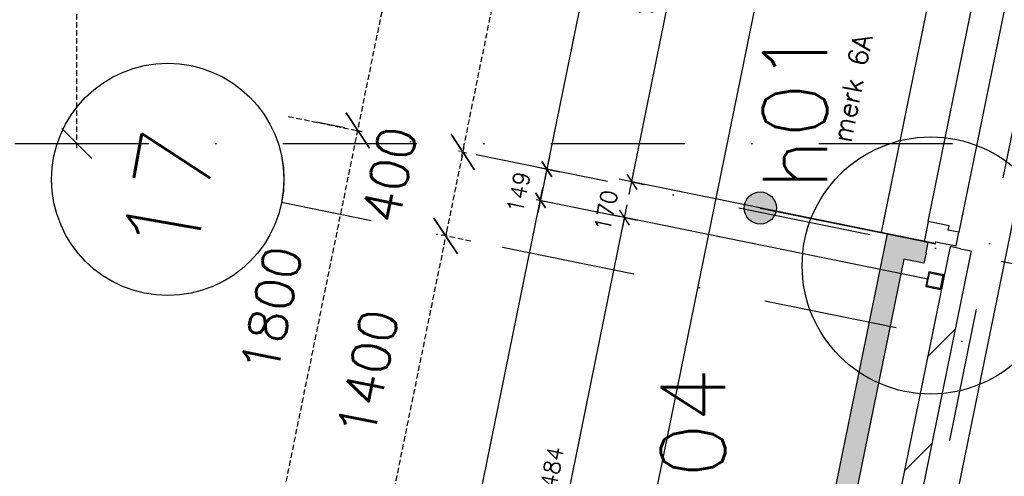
# Model space of a CAD drawing. Extents: x -33344 to 2055880, y -64816 to 121260.
# Tile 19 of 133: x 9468 to 14061, y 28244 to 30375. Entities that reach past the tile are written whole.
import ezdxf

# ---------------------------------------------------------------- set-up
doc = ezdxf.new("R2010")
doc.units = 0
doc.header["$LTSCALE"] = 50
doc.header["$MEASUREMENT"] = 0
doc.header["$PDMODE"] = 3
doc.header["$PDSIZE"] = 0.1
doc.linetypes.add('DASHED', pattern=[0.75, 0.5, -0.25])
doc.linetypes.add('STRAM_0WT$1$DASHDOT', pattern=[25, 12.5, -6.25, 0, -6.25])
doc.layers.get('0').update_dxf_attribs({"linetype": 'CONTINUOUS'})
doc.layers.get('DEFPOINTS').update_dxf_attribs({"linetype": 'CONTINUOUS'})
for name, color, linetype in [('_DETAILNUMMERS', 4, 'CONTINUOUS'), ('_DETAILNUMMERSTEKST', 4, 'CONTINUOUS'), ('A--A21--_F123-', 9, 'CONTINUOUS'), ('A--A22--_F123-', 9, 'CONTINUOUS'), ('A--A28--_F-2--', 7, 'CONTINUOUS'), ('A--L$7A1-_STRAMIEN', 1, 'CONTINUOUS'), ('A--L$7A3-_STRAMIEN', 3, 'CONTINUOUS'), ('A--L21--', 3, 'CONTINUOUS'), ('A--L21--_F-2--', 7, 'CONTINUOUS'), ('A--L21A3_BUITENWAND', 3, 'CONTINUOUS'), ('A--L22--_F-2--', 7, 'CONTINUOUS'), ('A--L28--', 7, 'CONTINUOUS'), ('A--L28--_F-2--', 7, 'CONTINUOUS'), ('A--L31--', 2, 'CONTINUOUS'), ('A--L31--_F123-', 7, 'CONTINUOUS'), ('A--M$1A-_F123-', 1, 'CONTINUOUS'), ('STRAM_0WT$0$A--L$7A-_STRA0', 1, 'STRAM_0WT$1$DASHDOT'), ('STRAM_0WT$0$A--L$7A1-_STR0', 1, 'CONTINUOUS'), ('STRAM_0WT$0$A--L$7A3-_STR0', 3, 'CONTINUOUS'), ('STRAM_0WT$1$A--M$1A-_F123-', 1, 'CONTINUOUS'), ('STRAM_0WT$1$A--T$7A8-_STRA', 8, 'STRAM_0WT$1$DASHDOT'), ('TEKST_KOZIJNMERK', 2, 'CONTINUOUS'), ('X--LR---_CP', 7, 'CONTINUOUS'), ('XREF', 7, 'CONTINUOUS')]:
    doc.layers.add(name, color=color, linetype=linetype)
doc.styles.add('ALFA-0_25', font='ROMANS')
doc.styles.add('HIEMSTRA', font='romans.shx')
doc.styles.add('STRAM_0WT$1$HIEMSTRA', font='romans.shx')
doc.dimstyles.new('STANDARD$0', dxfattribs={"dimscale": 30, "dimtxt": 2.5, "dimasz": 2, "dimexe": 2, "dimexo": 0, "dimgap": 2, "dimtad": 1, "dimdec": 0, "dimzin": 0, "dimtxsty": 'ALFA-0_25', "dimblk1": 'OBLIQUE', "dimblk2": 'OBLIQUE', "dimsah": 1, "dimcen": -3, "dimdle": 2, "dimclrd": 1, "dimclre": 1, "dimclrt": 2, "dimazin": 3, "dimtfac": 0.666667, "dimtofl": 0, "dimtmove": 0, "dimatfit": 3, "dimtvp": 0.833333, "dimtolj": 1, "dimtzin": 0})
doc.dimstyles.new('STRAM_0WT$0$STANDARD', dxfattribs={"dimscale": 70, "dimtxt": 2.5, "dimasz": 2, "dimexe": 0.3, "dimexo": 0.3, "dimgap": 2, "dimtad": 1, "dimdec": 0, "dimzin": 0, "dimtxsty": 'STRAM_0WT$1$HIEMSTRA', "dimblk1": 'STRAM_0WT$0$_OBLIQUE', "dimblk2": 'STRAM_0WT$0$_OBLIQUE', "dimsah": 1, "dimcen": -0.09, "dimdle": 0.3, "dimclrd": 1, "dimclre": 1, "dimclrt": 4, "dimazin": 3, "dimtfac": 1, "dimtdec": 4, "dimtix": 1, "dimtofl": 0, "dimtmove": 0, "dimatfit": 3, "dimtvp": 625, "dimtolj": 1, "dimtzin": 0})

# ---------------------------------------------------------------- blocks, each defined once
blk = doc.blocks.new('*U1454')
at = {"layer": 'A--A22--_F123-', "linetype": 'CONTINUOUS'}
h = blk.add_hatch(dxfattribs=at)
h.set_pattern_fill('ALFALINE', color=256, scale=300, style=0)
h.set_pattern_definition([(45, (-13857.1, -29305.58), (-212.132, 212.132), [])])
h.paths.add_polyline_path([(0, 0), (49, -10), (-289.5, -1671.9), (-338.5, -1661.9), (-387.5, -1651.9), (-49, 10)])
at = {"layer": 'A--L22--_F-2--', "color": 3, "linetype": 'CONTINUOUS'}
for points in [[(0, 0), (-49, 10), (-387.5, -1651.9), (-338.5, -1661.9)], [(0, 0), (49, -10), (-289.5, -1671.9), (-338.5, -1661.9)]]:
    blk.add_lwpolyline(points, dxfattribs=at)
blk = doc.blocks.new('*U1453')
at = {"layer": 'A--A21--_F123-', "color": 2}
for points in [[(0, 0), (-39, 59), (-510.5, -2502.5), (-569.5, -2541.5)], [(-510.5, -2502.5), (-451.5, -2463.4), (0, 0), (39, -59)]]:
    blk.add_solid(points, dxfattribs=at)
at = {"layer": 'A--L21--_F-2--', "color": 3, "linetype": 'CONTINUOUS'}
for points in [[(-39, 59), (-39, 59), (-569.5, -2541.5), (-569.5, -2541.5)], [(39, -59), (39, -59), (-451.5, -2463.4), (-451.5, -2463.4)]]:
    blk.add_lwpolyline(points, dxfattribs=at)
blk = doc.blocks.new('_OBLIQUE')
at = {"color": 0, "linetype": 'BYBLOCK'}
blk.add_line((-0.5, -0.5), (0.5, 0.5), dxfattribs=at)
blk = doc.blocks.new('*D167')
at = {"layer": 'A--M$1A-_F123-', "color": 1}
for p, q in [((14868.4, 40110.1), (12364.4, 27817.6)), ((14856.4, 40051.4), (14797.6, 40063.3)), ((12376.4, 27876.4), (12317.6, 27888.4))]:
    blk.add_line(p, q, dxfattribs=at)
at = {"layer": 'DEFPOINTS', "color": 0}
for p in [(14856.4, 40051.4), (12376.4, 27876.4), (12376.4, 27876.4)]:
    blk.add_point(p, dxfattribs=at)
at = {"layer": 'A--M$1A-_F123-', "color": 1, "xscale": 60, "yscale": 60, "zscale": 60}
for p, rotation in [((14856.4, 40051.4), 78.48629033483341), ((12376.4, 27876.4), 258.4862903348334)]:
    blk.add_blockref('_OBLIQUE', p, dxfattribs=dict(at, rotation=rotation))
at = {"layer": 'A--M$1A-_F123-', "color": 2, "insert": (13520.8, 33983.3), "char_height": 75, "attachment_point": 5, "rotation": 78.4863, "style": 'ALFA-0_25'}
blk.add_mtext('\\A1;12425', dxfattribs=at)
blk = doc.blocks.new('*U1230')
at = {"layer": 'A--A21--_F123-', "color": 2}
for points in [[(-143.6, 29.3), (-182.6, 88.2), (0, 0), (10, 49)], [(0, 0), (-10, -49), (-143.6, 29.3), (-104.6, -29.7)]]:
    blk.add_solid(points, dxfattribs=at)
at = {"layer": 'A--L21--_F-2--', "color": 3, "linetype": 'CONTINUOUS'}
for points in [[(0, 0), (10, 49), (-182.6, 88.2), (-182.6, 88.2)], [(0, 0), (-10, -49), (-104.6, -29.7), (-104.6, -29.7)]]:
    blk.add_lwpolyline(points, dxfattribs=at)
blk = doc.blocks.new('Q020607-')
at = {"layer": 'A--A28--_F-2--', "color": 3}
for points in [[(-31.4, 31.5), (-35, -34.9), (-35, 35.1)], [(-31.4, 31.5), (-35, 35.1), (35, 35.1)], [(-31.4, 31.5), (-31.4, -31.3), (-35, -34.9)], [(35, 35.1), (31.4, 31.5), (-31.4, 31.5)], [(35, 35.1), (35, -34.9), (31.4, 31.5)], [(35, -34.9), (31.4, -31.3), (31.4, 31.5)], [(35, -34.9), (-35, -34.9), (-31.4, -31.3)], [(35, -34.9), (-31.4, -31.3), (31.4, -31.3)]]:
    blk.add_solid(points, dxfattribs=at)
at = {"layer": 'A--L28--_F-2--', "color": 3, "linetype": 'CONTINUOUS'}
blk.add_lwpolyline([(-35, -34.9), (-31.4, -31.3), (-31.4, 31.5), (31.4, 31.5), (31.4, -31.3), (-31.4, -31.3), (-35, -34.9), (35, -34.9), (35, 35.1), (-35, 35.1)], close=True, dxfattribs=at)
at = {"layer": 'X--LR---_CP', "color": 4, "linetype": 'CONTINUOUS'}
for p in [(-35, 0.1), (0, 0), (35, 0.1)]:
    blk.add_point(p, dxfattribs=at)
blk = doc.blocks.new('*D557')
at = {"layer": 'A--M$1A-_F123-', "color": 1, "linetype": 'CONTINUOUS'}
for p, q in [((12310.9, 29559.3), (12690, 31420.1)), ((12730.4, 31350.6), (12619.2, 31373.3)), ((12375.3, 29607.4), (12264.1, 29630.1))]:
    blk.add_line(p, q, dxfattribs=at)
at = {"layer": 'DEFPOINTS', "color": 0, "linetype": 'CONTINUOUS'}
for p in [(12678, 31361.3), (12730.4, 31350.6), (12375.3, 29607.4)]:
    blk.add_point(p, dxfattribs=at)
at = {"layer": 'A--M$1A-_F123-', "color": 1, "linetype": 'CONTINUOUS', "xscale": 60, "yscale": 60, "zscale": 60}
for p, rotation in [((12678, 31361.3), 78.48629033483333), ((12322.9, 29618.1), 258.4862903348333)]:
    blk.add_blockref('_OBLIQUE', p, dxfattribs=dict(at, rotation=rotation))
at = {"layer": 'A--M$1A-_F123-', "color": 2, "linetype": 'CONTINUOUS', "insert": (12404.9, 30509.2), "char_height": 75, "attachment_point": 5, "rotation": 78.4863, "style": 'ALFA-0_25'}
blk.add_mtext('\\A1;1779', dxfattribs=at)
blk = doc.blocks.new('*D567')
at = {"layer": 'A--M$1A-_F123-', "color": 1, "linetype": 'CONTINUOUS'}
for p, q in [((12301, 29510.3), (11781.2, 26958.7)), ((12289, 29451.5), (12230.2, 29463.5)), ((11793.2, 27017.5), (11734.4, 27029.5))]:
    blk.add_line(p, q, dxfattribs=at)
at = {"layer": 'DEFPOINTS', "color": 0, "linetype": 'CONTINUOUS'}
for p in [(12289, 29451.5), (11793.2, 27017.5), (11793.2, 27017.5)]:
    blk.add_point(p, dxfattribs=at)
at = {"layer": 'A--M$1A-_F123-', "color": 1, "linetype": 'CONTINUOUS', "xscale": 60, "yscale": 60, "zscale": 60}
for p, rotation in [((12289, 29451.5), 78.48629033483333), ((11793.2, 27017.5), 258.4862903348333)]:
    blk.add_blockref('_OBLIQUE', p, dxfattribs=dict(at, rotation=rotation))
at = {"layer": 'A--M$1A-_F123-', "color": 2, "linetype": 'CONTINUOUS', "insert": (11945.5, 28254), "char_height": 75, "attachment_point": 5, "rotation": 78.4863, "style": 'ALFA-0_25'}
blk.add_mtext('\\A1;2484', dxfattribs=at)
blk = doc.blocks.new('*D570')
at = {"layer": 'A--M$1A-_F123-', "color": 1, "linetype": 'CONTINUOUS'}
for p, q in [((10503.6, 22690.8), (11909, 29590.2)), ((11897, 29531.4), (11955.8, 29519.4)), ((10515.6, 22749.6), (10574.4, 22737.7))]:
    blk.add_line(p, q, dxfattribs=at)
at = {"layer": 'DEFPOINTS', "color": 0, "linetype": 'CONTINUOUS'}
for p in [(11897, 29531.4), (11897, 29531.4), (10515.6, 22749.6)]:
    blk.add_point(p, dxfattribs=at)
at = {"layer": 'A--M$1A-_F123-', "color": 1, "linetype": 'CONTINUOUS', "xscale": 60, "yscale": 60, "zscale": 60}
for p, rotation in [((11897, 29531.4), 78.48629033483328), ((10515.6, 22749.6), 258.4862903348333)]:
    blk.add_blockref('_OBLIQUE', p, dxfattribs=dict(at, rotation=rotation))
at = {"layer": 'A--M$1A-_F123-', "color": 2, "linetype": 'CONTINUOUS', "insert": (11110.8, 26160), "char_height": 75, "attachment_point": 5, "rotation": 78.4863, "style": 'ALFA-0_25'}
blk.add_mtext('\\A1;6921', dxfattribs=at)
blk = doc.blocks.new('*D624')
at = {"layer": 'A--M$1A-_F123-', "color": 1, "linetype": 'CONTINUOUS'}
for p, q in [((12322.9, 29618.1), (12334.9, 29676.9)), ((12322.9, 29618.1), (12381.7, 29606.1)), ((12289, 29451.5), (12277, 29392.7)), ((12289, 29451.5), (12347.8, 29439.5))]:
    blk.add_line(p, q, dxfattribs=at)
at = {"layer": 'DEFPOINTS', "color": 0, "linetype": 'CONTINUOUS'}
for p in [(12322.9, 29618.1), (12289, 29451.5), (12289, 29451.5)]:
    blk.add_point(p, dxfattribs=at)
at = {"layer": 'A--M$1A-_F123-', "color": 1, "linetype": 'CONTINUOUS', "xscale": 60, "yscale": 60, "zscale": 60}
for p, rotation in [((12322.9, 29618.1), 258.4862903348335), ((12289, 29451.5), 78.48629033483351)]:
    blk.add_blockref('_OBLIQUE', p, dxfattribs=dict(at, rotation=rotation))
at = {"layer": 'A--M$1A-_F123-', "color": 2, "linetype": 'CONTINUOUS', "insert": (12202.6, 29483.7), "char_height": 75, "attachment_point": 5, "rotation": 78.4863, "style": 'ALFA-0_25'}
blk.add_mtext('\\A1;170', dxfattribs=at)
blk = doc.blocks.new('*D641')
at = {"layer": 'A--M$1A-_F123-', "color": 1, "linetype": 'CONTINUOUS'}
for p, q in [((12298, 31499.9), (11914.8, 29618.6)), ((12243.7, 31449.8), (12344.9, 31429.2)), ((11884.4, 29686), (11985.6, 29665.4))]:
    blk.add_line(p, q, dxfattribs=at)
at = {"layer": 'DEFPOINTS', "color": 0, "linetype": 'CONTINUOUS'}
for p in [(12243.7, 31449.8), (11884.4, 29686), (11926.8, 29677.4)]:
    blk.add_point(p, dxfattribs=at)
at = {"layer": 'A--M$1A-_F123-', "color": 1, "linetype": 'CONTINUOUS', "xscale": 60, "yscale": 60, "zscale": 60}
for p, rotation in [((12286.1, 31441.1), 78.48629033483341), ((11926.8, 29677.4), 258.4862903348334)]:
    blk.add_blockref('_OBLIQUE', p, dxfattribs=dict(at, rotation=rotation))
at = {"layer": 'A--M$1A-_F123-', "color": 2, "linetype": 'CONTINUOUS', "insert": (12010.9, 30578.7), "char_height": 75, "attachment_point": 5, "rotation": 78.4863, "style": 'ALFA-0_25'}
blk.add_mtext('\\A1;1800', dxfattribs=at)
blk = doc.blocks.new('*D642')
at = {"layer": 'A--M$1A-_F123-', "color": 1, "linetype": 'CONTINUOUS'}
for p, q in [((11938.8, 29736.2), (11885.1, 29472.6)), ((11926.8, 29677.4), (11985.6, 29665.4)), ((11897, 29531.4), (11955.8, 29519.4))]:
    blk.add_line(p, q, dxfattribs=at)
at = {"layer": 'DEFPOINTS', "color": 0, "linetype": 'CONTINUOUS'}
for p in [(11926.8, 29677.4), (11897, 29531.4), (11897, 29531.4)]:
    blk.add_point(p, dxfattribs=at)
at = {"layer": 'A--M$1A-_F123-', "color": 1, "linetype": 'CONTINUOUS', "xscale": 60, "yscale": 60, "zscale": 60}
for p, rotation in [((11926.8, 29677.4), 78.486290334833), ((11897, 29531.4), 258.486290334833)]:
    blk.add_blockref('_OBLIQUE', p, dxfattribs=dict(at, rotation=rotation))
at = {"layer": 'A--M$1A-_F123-', "color": 2, "linetype": 'CONTINUOUS', "insert": (11795.2, 29569.3), "char_height": 75, "attachment_point": 5, "rotation": 78.4863, "style": 'ALFA-0_25'}
blk.add_mtext('\\A1;149', dxfattribs=at)
blk = doc.blocks.new('DILATATIEVOEG')
at = {"layer": 'A--L21A3_BUITENWAND', "linetype": 'CONTINUOUS'}
h = blk.add_hatch(color=256, dxfattribs=at)
edge = h.paths.add_edge_path()
edge.add_arc((-800, 0), 75, 0, 360)
blk.add_line((-800, 0), (0, 0), dxfattribs=at)
blk.add_circle((-800, 0), 75, dxfattribs=at)
at = {"layer": 'X--LR---_CP', "linetype": 'CONTINUOUS'}
blk.add_point((0, 0), dxfattribs=at)
blk = doc.blocks.new('STRAM_0WT$0$_OBLIQUE')
at = {"color": 0, "linetype": 'BYBLOCK'}
blk.add_line((-0.5, -0.5), (0.5, 0.5), dxfattribs=at)
blk = doc.blocks.new('*D1888')
at = {"color": 1, "linetype": 'BYBLOCK'}
for p, q in [((-64529.9, -2398.9), (-64185, -2469.2)), ((-64569.1, -4249.4), (-64201.4, -2444.4)), ((-64889.2, -4162.7), (-64544.3, -4233))]:
    blk.add_line(p, q, dxfattribs=at)
at = {"layer": 'DEFPOINTS', "color": 0, "linetype": 'BYBLOCK'}
for p in [(-64550.5, -2394.7), (-64205.6, -2465), (-64909.8, -4158.5)]:
    blk.add_point(p, dxfattribs=at)
at = {"color": 1, "linetype": 'BYBLOCK', "xscale": 140, "yscale": 140, "zscale": 140}
for p, rotation in [((-64205.6, -2465), 78.48629033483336), ((-64564.9, -4228.8), 258.4862903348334)]:
    blk.add_blockref('STRAM_0WT$0$_OBLIQUE', p, dxfattribs=dict(at, rotation=rotation))
at = {"color": 4, "linetype": 'BYBLOCK', "insert": (-64608.1, -3301.5), "char_height": 175, "attachment_point": 5, "rotation": 78.4863, "style": 'STRAM_0WT$1$HIEMSTRA'}
blk.add_mtext('\\A1;1800', dxfattribs=at)
blk = doc.blocks.new('*D1889')
at = {"color": 1, "linetype": 'BYBLOCK'}
for p, q in [((-64209.8, -2485.6), (-63842.1, -680.6)), ((-63852.8, -699.9), (-63825.7, -705.4)), ((-64212.1, -2463.7), (-64185, -2469.2))]:
    blk.add_line(p, q, dxfattribs=at)
at = {"layer": 'DEFPOINTS', "color": 0, "linetype": 'BYBLOCK'}
for p in [(-63873.4, -695.7), (-63846.3, -701.2), (-64232.7, -2459.5)]:
    blk.add_point(p, dxfattribs=at)
at = {"color": 1, "linetype": 'BYBLOCK', "xscale": 140, "yscale": 140, "zscale": 140}
for p, rotation in [((-63846.3, -701.2), 78.48629033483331), ((-64205.6, -2465), 258.4862903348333)]:
    blk.add_blockref('STRAM_0WT$0$_OBLIQUE', p, dxfattribs=dict(at, rotation=rotation))
at = {"color": 4, "linetype": 'BYBLOCK', "insert": (-64248.9, -1537.7), "char_height": 175, "attachment_point": 5, "rotation": 78.4863, "style": 'STRAM_0WT$1$HIEMSTRA'}
blk.add_mtext('\\A1;1800', dxfattribs=at)
blk = doc.blocks.new('*D1899')
at = {"color": 1, "linetype": 'BYBLOCK'}
for p, q in [((-63515, -2627.1), (-63147.3, -822.2)), ((-63158.1, -841.4), (-63130.9, -846.9)), ((-63517.3, -2605.2), (-63490.2, -2610.7))]:
    blk.add_line(p, q, dxfattribs=at)
at = {"layer": 'DEFPOINTS', "color": 0, "linetype": 'BYBLOCK'}
for p in [(-63178.6, -837.2), (-63151.5, -842.8), (-63537.9, -2601)]:
    blk.add_point(p, dxfattribs=at)
at = {"color": 1, "linetype": 'BYBLOCK', "xscale": 140, "yscale": 140, "zscale": 140}
for p, rotation in [((-63151.5, -842.8), 78.48629033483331), ((-63510.8, -2606.5), 258.4862903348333)]:
    blk.add_blockref('STRAM_0WT$0$_OBLIQUE', p, dxfattribs=dict(at, rotation=rotation))
at = {"color": 4, "linetype": 'BYBLOCK', "insert": (-63554.1, -1679.2), "char_height": 175, "attachment_point": 5, "rotation": 78.4863, "style": 'STRAM_0WT$1$HIEMSTRA'}
blk.add_mtext('\\A1;1800', dxfattribs=at)
blk = doc.blocks.new('*D1900')
at = {"color": 1, "linetype": 'BYBLOCK'}
for p, q in [((-63506.6, -2586), (-63590.6, -2998.5)), ((-63523.1, -2604), (-63531.4, -2602.3)), ((-63602.9, -2996), (-63611.2, -2994.3))]:
    blk.add_line(p, q, dxfattribs=at)
at = {"layer": 'DEFPOINTS', "color": 0, "linetype": 'BYBLOCK'}
for p in [(-63502.5, -2608.2), (-63590.6, -2998.5), (-63582.3, -3000.2)]:
    blk.add_point(p, dxfattribs=at)
at = {"color": 1, "linetype": 'BYBLOCK', "xscale": 140, "yscale": 140, "zscale": 140}
for p, rotation in [((-63510.8, -2606.5), 78.48629033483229), ((-63590.6, -2998.5), 258.4862903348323)]:
    blk.add_blockref('STRAM_0WT$0$_OBLIQUE', p, dxfattribs=dict(at, rotation=rotation))
at = {"color": 4, "linetype": 'BYBLOCK', "insert": (-63853, -2711.7), "char_height": 175, "attachment_point": 5, "rotation": 78.4863, "style": 'STRAM_0WT$1$HIEMSTRA'}
blk.add_mtext('\\A1;400', dxfattribs=at)
blk = doc.blocks.new('*D1901')
at = {"color": 1, "linetype": 'BYBLOCK'}
for p, q in [((-63586.5, -2977.9), (-63874.3, -4390.9)), ((-63472.9, -3022.5), (-63611.2, -2994.3)), ((-63752.3, -4394.3), (-63890.7, -4366.1))]:
    blk.add_line(p, q, dxfattribs=at)
at = {"layer": 'DEFPOINTS', "color": 0, "linetype": 'BYBLOCK'}
for p in [(-63452.3, -3026.7), (-63870.1, -4370.3), (-63731.7, -4398.5)]:
    blk.add_point(p, dxfattribs=at)
at = {"color": 1, "linetype": 'BYBLOCK', "xscale": 140, "yscale": 140, "zscale": 140}
for p, rotation in [((-63590.6, -2998.5), 78.48629033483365), ((-63870.1, -4370.3), 258.4862903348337)]:
    blk.add_blockref('STRAM_0WT$0$_OBLIQUE', p, dxfattribs=dict(at, rotation=rotation))
at = {"color": 4, "linetype": 'BYBLOCK', "insert": (-63953.3, -3639), "char_height": 175, "attachment_point": 5, "rotation": 78.4863, "style": 'STRAM_0WT$1$HIEMSTRA'}
blk.add_mtext('\\A1;1400', dxfattribs=at)
blk = doc.blocks.new('*D1934')
at = {"color": 1, "linetype": 'BYBLOCK'}
for p, q in [((-65902.7, 0), (-65863.8, 0)), ((-65884.8, -2471), (-65884.8, 21)), ((-65902.7, -2450), (-65863.8, -2450))]:
    blk.add_line(p, q, dxfattribs=at)
at = {"layer": 'DEFPOINTS', "color": 0, "linetype": 'BYBLOCK'}
for p in [(-65923.7, 0), (-65884.8, 0), (-65923.7, -2450)]:
    blk.add_point(p, dxfattribs=at)
at = {"color": 1, "linetype": 'BYBLOCK', "xscale": 140, "yscale": 140, "zscale": 140}
for p, rotation in [((-65884.8, 0), 90), ((-65884.8, -2450), 270)]:
    blk.add_blockref('STRAM_0WT$0$_OBLIQUE', p, dxfattribs=dict(at, rotation=rotation))
at = {"color": 4, "linetype": 'BYBLOCK', "insert": (-66112.3, -1225), "char_height": 175, "attachment_point": 5, "rotation": 90, "style": 'STRAM_0WT$1$HIEMSTRA'}
blk.add_mtext('\\A1;2450', dxfattribs=at)
blk = doc.blocks.new('STRAM_0WT')
at = {"layer": 'STRAM_0WT$0$A--L$7A-_STRA0'}
for p, q in [((-46967.857, 69048.716), (-68542.883, -36866.195)), ((-45035.721, -6369.935), (-64767.784, -2350.484))]:
    blk.add_line(p, q, dxfattribs=at)
at = {"layer": 'STRAM_0WT$0$A--L$7A1-_STR0'}
blk.add_circle((-65461.168, -2617.455), 542.139, dxfattribs=at)
at = {"layer": 'STRAM_0WT$1$A--T$7A8-_STRA', "color": 8}
for p, q in [((-66174.285, -2450), (-500, -2450)), ((-41238.067, -7551.737), (-64929.938, -2725.667))]:
    blk.add_line(p, q, dxfattribs=at)
at = {"layer": 'STRAM_0WT$0$A--L$7A3-_STR0', "style": 'STRAM_0WT$1$HIEMSTRA'}
blk.add_text('17', height=350, rotation=80, dxfattribs=at).set_placement((-65333.85, -3010.055))
at = {"layer": 'STRAM_0WT$1$A--M$1A-_F123-'}
dim = blk.add_linear_dim(base=(-65884.768, 0), p1=(-65923.664, -2450), p2=(-65923.664, 0), angle=90, dimstyle='STRAM_0WT$0$STANDARD', dxfattribs=at)
dim.commit()
dim.dimension.update_dxf_attribs({"geometry": '*D1934', "text_midpoint": (-66112.268, -1225)})
at = {"layer": 'STRAM_0WT$1$A--M$1A-_F123-', "linetype": 'CONTINUOUS'}
for p1, p2, distance, picture, middle, set_off in [((-64601.619, -2384.332), (-64242.335, -620.553), -27.675, '*D1889', (-64617.781, -1462.557), (-368.92, 75.15)), ((-64111.681, -2484.133), (-63752.397, -720.354), -27.675, '*D1899', (-64127.843, -1562.358), (-573.761, 116.876)), ((-65278.73, -4083.369), (-64919.445, -2319.59), -352.028, '*D1888', (-64977.066, -3226.336), (-368.92, 75.15)), ((-64026.046, -2909.791), (-64305.49, -4281.619), -141.199, '*D1901', (-64527.048, -3522.112), (-573.761, 116.876))]:
    dim = blk.add_aligned_dim(p1=p1, p2=p2, distance=distance, dimstyle='STRAM_0WT$0$STANDARD', dxfattribs=at)
    dim.commit()
    dim.dimension.update_dxf_attribs({"geometry": picture, "text_midpoint": middle, "insert": set_off})
dim = blk.add_linear_dim(base=(-64164.404, -2881.608), p1=(-64076.267, -2491.347), p2=(-64156.108, -2883.298), angle=258.48629, dimstyle='STRAM_0WT$0$STANDARD', dxfattribs=at)
dim.commit()
dim.dimension.update_dxf_attribs({"geometry": '*D1900', "text_midpoint": (-64426.753, -2594.813), "dimtype": 129, "insert": (-573.761, 116.876)})

msp = doc.modelspace()

# ---------------------------------------------------------------- linework, layer by layer
at = {"layer": '_DETAILNUMMERS'}
msp.add_circle((13718.3, 29227.6), 600, dxfattribs=at)
at = {"layer": 'A--L$7A1-_STRAMIEN'}
msp.add_circle((10158.2, 29629.4), 542.1, dxfattribs=at)
at = {"layer": 'A--L21--'}
msp.add_lwpolyline([(14380.4, 30810.4), (13721.7, 27576.8)], dxfattribs=at)
at = {"layer": 'A--L31--', "color": 2, "linetype": 'CONTINUOUS'}
msp.add_lwpolyline([(13836.7, 29319), (13849.7, 29382.7), (13799.7, 29392.8), (13803.9, 29413.4), (13706.9, 29433.1), (13692.3, 29361.6), (13687.9, 29340), (13702.6, 29337.1), (13740.8, 29329.3), (13742.6, 29338.1)], close=True, dxfattribs=at)
at = {"layer": 'A--L31--_F123-', "color": 1, "linetype": 'CONTINUOUS'}
for p, q in [((13706.9, 29433.1), (16892.1, 45070)), ((17043.3, 45060.6), (13849.6, 29382.7)), ((13842.1, 31124.2), (13487.1, 29381))]:
    msp.add_line(p, q, dxfattribs=at)
at = {"layer": 'A--M$1A-_F123-', "linetype": 'CONTINUOUS'}
for p, q in [((13738.6, 29329.7), (12322.9, 29618.1)), ((11876.9, 29535.5), (12268.8, 29455.6)), ((13704.7, 29163.1), (12289, 29451.5))]:
    msp.add_line(p, q, dxfattribs=at)

# ---------------------------------------------------------------- block references
at = {"layer": 'A--L21--', "linetype": 'CONTINUOUS'}
for name, p in [('*U1453', (13553.1, 29316.5)), ('*U1230', (13696.7, 29287.2)), ('*U1454', (13857.1, 29305.6))]:
    msp.add_blockref(name, p, dxfattribs=at)
at = {"layer": 'A--L21A3_BUITENWAND', "color": 1, "rotation": 348.486290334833}
msp.add_blockref('DILATATIEVOEG', (13706.9, 29336.2), dxfattribs=at)
at = {"layer": 'A--L28--', "rotation": 78.48629033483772}
msp.add_blockref('Q020607-', (13737.3, 29156.5), dxfattribs=at)
at = {"layer": 'XREF', "linetype": 'DASHED', "ltscale": 20}
msp.add_blockref('STRAM_0WT', (75619.4, 32246.9), dxfattribs=at)

# ---------------------------------------------------------------- texts
at = {"layer": '_DETAILNUMMERSTEKST', "style": 'ALFA-0_25'}
for s, p in [('h01', (13235, 29578.3)), ('h04', (12759.4, 27991))]:
    msp.add_text(s, height=300, rotation=90, dxfattribs=at).set_placement(p)
at = {"layer": 'A--L$7A3-_STRAMIEN', "style": 'HIEMSTRA'}
msp.add_text('17', height=350, rotation=80, dxfattribs=at).set_placement((10285.5, 29236.8))
at = {"layer": 'TEKST_KOZIJNMERK', "style": 'HIEMSTRA'}
msp.add_text('merk 6A', height=90, rotation=78.486, dxfattribs=at).set_placement((13344.8, 29796.9))

# ---------------------------------------------------------------- dimensions: what is measured, and where the dimension line sits
at = {"layer": 'A--M$1A-_F123-'}
dim = msp.add_aligned_dim(p1=(14856.4, 40051.4), p2=(12376.4, 27876.4), distance=0, dimstyle='STANDARD$0', dxfattribs=at)
dim.commit()
dim.dimension.update_dxf_attribs({"geometry": '*D167', "text_midpoint": (13520.8, 33983.3)})
at = {"layer": 'A--M$1A-_F123-', "linetype": 'CONTINUOUS'}
for p1, p2, distance, picture, middle in [((12243.7, 31449.8), (11884.4, 29686), 43.2, '*D641', (12010.9, 30578.7)), ((12375.3, 29607.4), (12730.4, 31350.6), 53.5, '*D557', (12404.9, 30509.2)), ((10515.6, 22749.6), (11897, 29531.4), 0, '*D570', (11110.8, 26160)), ((12289, 29451.5), (11793.2, 27017.5), 0, '*D567', (11945.5, 28254))]:
    dim = msp.add_aligned_dim(p1=p1, p2=p2, distance=distance, dimstyle='STANDARD$0', dxfattribs=at)
    dim.commit()
    dim.dimension.update_dxf_attribs({"geometry": picture, "text_midpoint": middle})
for base, p1, p2, picture, middle in [((11897, 29531.4), (11926.8, 29677.4), (11897, 29531.4), '*D642', (11795.2, 29569.3)), ((12289, 29451.5), (12322.9, 29618.1), (12289, 29451.5), '*D624', (12202.6, 29483.7))]:
    dim = msp.add_linear_dim(base=base, p1=p1, p2=p2, angle=258.4863, dimstyle='STANDARD$0', dxfattribs=at)
    dim.commit()
    dim.dimension.update_dxf_attribs({"geometry": picture, "text_midpoint": middle, "dimtype": 161})

doc.saveas('drawing.dxf')
